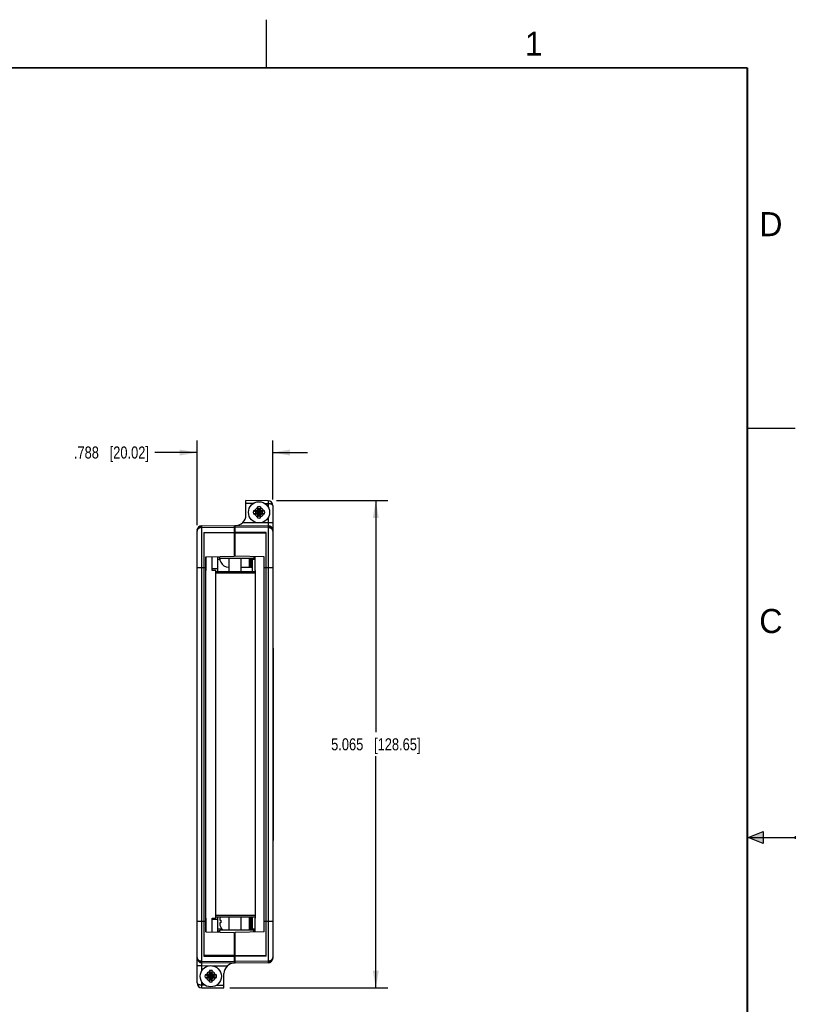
# Model space of a CAD drawing. Header units: inches. Extents: x 0 to 22, y 0 to 17.
# Tile 52 of 52: x 13.9 to 22, y 6.8 to 17. Entities that reach past the tile are written whole.
import ezdxf

# ---------------------------------------------------------------- set-up
doc = ezdxf.new("R2010")
doc.units = ezdxf.units.IN
doc.header["$LTSCALE"] = 1.21
doc.header["$MEASUREMENT"] = 0
doc.layers.get('0').update_dxf_attribs({"linetype": 'CONTINUOUS'})
doc.layers.add('DIMENSIONS', color=7, linetype='CONTINUOUS')
doc.styles.get("Standard").update_dxf_attribs({"font": 'txt', "width": 0.8})
doc.styles.add('TEXTSTYLE_2', font='txt')
doc.dimstyles.new('DIMSTYLE_2', dxfattribs={"dimtxt": 0.125, "dimasz": 0.18, "dimexe": 0.18, "dimexo": 0.0625, "dimgap": 0.09, "dimtad": 0, "dimtih": 1, "dimtoh": 1, "dimdec": 3, "dimzin": 4, "dimdsep": 46, "dimtxsty": 'STANDARD', "dimblk": '_FILLED', "dimblk1": '_FILLED', "dimblk2": '_FILLED', "dimcen": 0.09, "dimadec": 0, "dimazin": 0, "dimtp": 0.01, "dimtm": 0.01, "dimtfac": 1, "dimtdec": 3, "dimtofl": 0, "dimtmove": 0, "dimatfit": 3, "dimldrblk": '_FILLED', "dimfxl": 1, "dimtolj": 1, "dimtzin": 4, "dimarcsym": 0})

# ---------------------------------------------------------------- blocks, each defined once
blk = doc.blocks.new('_FILLED')
at = {"color": 0, "linetype": 'BYBLOCK'}
blk.add_solid([(0, 0), (-1, 0.174), (-1, -0.174)], dxfattribs=at)
blk = doc.blocks.new('*D10')
at = {"layer": 'DIMENSIONS', "color": 2, "linetype": 'CONTINUOUS'}
for p, q in [((15.779, 11.746), (15.779, 12.626)), ((16.567, 12.012), (16.567, 12.626)), ((15.779, 12.501), (15.341, 12.501)), ((16.567, 12.501), (16.927, 12.501))]:
    blk.add_line(p, q, dxfattribs=at)
at = {"layer": 'DIMENSIONS', "color": 2, "linetype": 'CONTINUOUS', "xscale": 0.18, "yscale": 0.18, "zscale": 0.18}
blk.add_blockref('_FILLED', (15.779, 12.501), dxfattribs=at)
at = {"layer": 'DIMENSIONS', "color": 2, "linetype": 'CONTINUOUS', "xscale": 0.18, "yscale": 0.18, "zscale": 0.18, "rotation": 180}
blk.add_blockref('_FILLED', (16.567, 12.501), dxfattribs=at)
at = {"layer": 'DIMENSIONS', "color": 2, "linetype": 'CONTINUOUS', "insert": (15.279, 12.564), "char_height": 0.125, "width": 1.225, "attachment_point": 3, "line_spacing_factor": 0.9}
blk.add_mtext('.788{\\Ftxt.shx;\\W1.000000;\\H0.125000; }[20.02]', dxfattribs=at)
blk = doc.blocks.new('*D11')
at = {"layer": 'DIMENSIONS', "color": 2, "linetype": 'CONTINUOUS'}
for p, q in [((16.605, 12.001), (17.763, 12.001)), ((17.638, 12.001), (17.638, 9.594)), ((17.638, 6.936), (17.638, 9.344)), ((16.121, 6.936), (17.763, 6.936))]:
    blk.add_line(p, q, dxfattribs=at)
at = {"layer": 'DIMENSIONS', "color": 2, "linetype": 'CONTINUOUS', "xscale": 0.18, "yscale": 0.18, "zscale": 0.18}
for p, rotation in [((17.638, 12.001), 90), ((17.638, 6.936), 270)]:
    blk.add_blockref('_FILLED', p, dxfattribs=dict(at, rotation=rotation))
at = {"layer": 'DIMENSIONS', "color": 2, "linetype": 'CONTINUOUS', "insert": (17.638, 9.531), "char_height": 0.125, "width": 1.425, "attachment_point": 2, "line_spacing_factor": 0.9}
blk.add_mtext('5.065{\\Ftxt.shx;\\W1.000000;\\H0.125000; }[128.65]', dxfattribs=at)

msp = doc.modelspace()

# ---------------------------------------------------------------- hatches: boundary and pattern name
at = {"linetype": 'CONTINUOUS'}
msp.add_hatch(color=2, dxfattribs=at).paths.add_polyline_path([(21.6663, 8.5625), (21.6663, 8.4375), (21.51, 8.5)])

# ---------------------------------------------------------------- linework, layer by layer
at = {"color": 2, "linetype": 'CONTINUOUS'}
for p, q in [((16.5, 16.5), (16.5, 17)), ((22, 12.75), (21.5, 12.75)), ((21.51, 8.5), (21.6663, 8.5625)), ((21.51, 8.5), (22, 8.5)), ((21.6663, 8.4375), (21.51, 8.5)), ((21.6663, 8.5625), (21.6663, 8.4375)), ((22, 8.515), (22, 8.485))]:
    msp.add_line(p, q, dxfattribs=at)
at = {"color": 7, "linetype": 'CONTINUOUS'}
for p, q in [((16.2868, 11.8521), (16.2868, 12.0011)), ((16.5172, 11.9991), (16.2868, 12.0011)), ((16.3655, 11.8942), (16.3884, 11.887)), ((16.3655, 11.8652), (16.3884, 11.8724)), ((16.3884, 11.8724), (16.4592, 11.887)), ((16.3913, 11.887), (16.3884, 11.887)), ((16.3884, 11.887), (16.4592, 11.8724)), ((16.3884, 11.8724), (16.3913, 11.8724)), ((16.4073, 11.8962), (16.3913, 11.887)), ((16.3913, 11.887), (16.3948, 11.895)), ((16.3913, 11.8724), (16.4563, 11.887)), ((16.3913, 11.887), (16.4563, 11.8724)), ((16.3948, 11.8644), (16.3913, 11.8724)), ((16.3913, 11.8724), (16.4073, 11.8632)), ((16.4035, 11.8593), (16.4441, 11.9)), ((16.4035, 11.9), (16.4441, 11.8593)), ((16.4165, 11.9122), (16.4073, 11.8962)), ((16.4085, 11.9087), (16.4165, 11.9122)), ((16.4093, 11.938), (16.4165, 11.9151)), ((16.4165, 11.8443), (16.4311, 11.9151)), ((16.4165, 11.9151), (16.4165, 11.9122)), ((16.4311, 11.8443), (16.4165, 11.9151)), ((16.4165, 11.8472), (16.4311, 11.9122)), ((16.4311, 11.8472), (16.4165, 11.9122)), ((16.4383, 11.938), (16.4311, 11.9151)), ((16.4311, 11.9122), (16.4311, 11.9151)), ((16.4403, 11.8962), (16.4311, 11.9122)), ((16.4311, 11.9122), (16.4391, 11.9087)), ((16.4563, 11.887), (16.4403, 11.8962)), ((16.4403, 11.8632), (16.4563, 11.8724)), ((16.4528, 11.895), (16.4563, 11.887)), ((16.4528, 11.8644), (16.4563, 11.8724)), ((16.4592, 11.887), (16.4563, 11.887)), ((16.4563, 11.8724), (16.4592, 11.8724)), ((16.4821, 11.8942), (16.4592, 11.887)), ((16.4821, 11.8652), (16.4592, 11.8724)), ((16.5668, 11.9491), (16.5668, 7.2538)), ((16.4073, 11.8632), (16.4165, 11.8472)), ((16.4165, 11.8472), (16.4085, 11.8507)), ((16.4093, 11.8214), (16.4165, 11.8443)), ((16.4165, 11.8472), (16.4165, 11.8443)), ((16.4311, 11.8472), (16.4403, 11.8632)), ((16.4391, 11.8507), (16.4311, 11.8472)), ((16.4311, 11.8443), (16.4311, 11.8472)), ((16.4383, 11.8214), (16.4311, 11.8443)), ((15.7788, 11.6841), (15.7788, 11.689)), ((15.7788, 11.6836), (15.7788, 11.6841)), ((15.7788, 6.9882), (15.7788, 11.6836)), ((16.1698, 11.7386), (15.8283, 11.7354)), ((15.8284, 11.7391), (16.1698, 11.7421)), ((15.8488, 11.6691), (16.1698, 11.6729)), ((15.8488, 11.6691), (15.8488, 7.2682)), ((16.1698, 11.4239), (16.1698, 11.7421)), ((16.1698, 11.7087), (16.1759, 11.7086)), ((16.1758, 11.7024), (16.1698, 11.7024)), ((16.1758, 11.4239), (16.1758, 11.7421)), ((16.1758, 11.7421), (16.5172, 11.7391)), ((16.5173, 11.7354), (16.1758, 11.7386)), ((16.4968, 11.6691), (16.1758, 11.6729)), ((16.4968, 7.2682), (16.4968, 11.6691)), ((16.1698, 11.6654), (15.8488, 11.6642)), ((16.1758, 11.6654), (16.4968, 11.6642)), ((16.1758, 11.5337), (16.1698, 11.5337)), ((15.8698, 11.4187), (16.1698, 11.4239)), ((15.8698, 7.5187), (15.8698, 11.4187)), ((15.872, 11.4098), (15.87, 11.4098)), ((15.8718, 11.4187), (15.8718, 11.2757)), ((15.9968, 11.2657), (15.9968, 11.4209)), ((16.0168, 11.4124), (15.9968, 11.412)), ((16.0156, 11.3906), (15.9968, 11.3906)), ((16.016, 11.4044), (16.0156, 11.4009)), ((16.0163, 11.4044), (16.016, 11.4044)), ((16.0168, 11.4004), (16.0168, 11.4212)), ((16.3711, 11.4004), (16.0168, 11.4004)), ((16.0248, 11.3622), (16.0248, 11.3605)), ((16.108, 11.4004), (16.108, 11.2657)), ((16.1758, 11.4545), (16.1698, 11.4545)), ((16.4758, 11.4187), (16.1758, 11.4239)), ((16.233, 11.4004), (16.233, 11.2657)), ((16.2374, 11.3102), (16.2374, 11.4004)), ((16.3205, 11.4004), (16.3205, 11.3102)), ((16.3249, 11.3102), (16.3249, 11.4004)), ((16.3292, 11.4004), (16.3292, 11.3102)), ((16.3336, 11.3102), (16.3336, 11.4004)), ((16.3511, 11.4004), (16.3511, 11.2657)), ((16.3811, 11.3899), (16.3511, 11.3899)), ((16.3711, 11.4205), (16.3711, 11.3917)), ((16.3711, 11.3917), (16.3811, 11.3917)), ((16.3811, 11.4203), (16.3811, 11.2757)), ((16.4758, 7.5187), (16.4758, 11.4187)), ((15.8718, 11.2757), (15.8698, 11.2757)), ((15.9348, 11.2757), (15.9348, 11.2907)), ((15.9968, 11.2907), (15.9348, 11.2907)), ((15.9748, 11.2757), (15.9348, 11.2757)), ((15.9748, 7.6617), (15.9748, 11.2757)), ((15.9748, 11.2657), (16.3841, 11.2657)), ((16.233, 11.3146), (16.2374, 11.3102)), ((16.2374, 11.3102), (16.3205, 11.3102)), ((16.3205, 11.3146), (16.3249, 11.3146)), ((16.3249, 11.3102), (16.3292, 11.3102)), ((16.3292, 11.3146), (16.3336, 11.3146)), ((16.3336, 11.3102), (16.3467, 11.3102)), ((16.3811, 11.2757), (16.3841, 11.2757)), ((16.3841, 11.2757), (16.3841, 7.6617)), ((16.5708, 10.4687), (16.5668, 10.4687)), ((16.5708, 10.4687), (16.5708, 8.4687)), ((16.5708, 8.4687), (16.5668, 8.4687)), ((15.8698, 7.6617), (15.8718, 7.6617)), ((15.8718, 7.6617), (15.8718, 7.5187)), ((15.9348, 7.6617), (15.9748, 7.6617)), ((15.9348, 7.6467), (15.9348, 7.6617)), ((15.9968, 7.6467), (15.9348, 7.6467)), ((16.3841, 7.6717), (15.9748, 7.6717)), ((15.9968, 7.5165), (15.9968, 7.6717)), ((16.016, 7.6114), (16.0156, 7.6079)), ((16.016, 7.642), (16.0248, 7.6409)), ((16.0248, 7.6124), (16.016, 7.6114)), ((16.0248, 7.6409), (16.0248, 7.6124)), ((16.108, 7.6717), (16.108, 7.5369)), ((16.233, 7.6717), (16.233, 7.5369)), ((16.2374, 7.5369), (16.2374, 7.6717)), ((16.3205, 7.6717), (16.3205, 7.5369)), ((16.3249, 7.5369), (16.3249, 7.6717)), ((16.3292, 7.6717), (16.3292, 7.5369)), ((16.3336, 7.5369), (16.3336, 7.6717)), ((16.3511, 7.6717), (16.3511, 7.5369)), ((16.3811, 7.6617), (16.3841, 7.6617)), ((16.3811, 7.6617), (16.3811, 7.517)), ((15.8698, 7.5326), (15.8718, 7.5325)), ((15.8698, 7.5187), (16.1698, 7.5134)), ((16.0397, 7.5468), (15.9968, 7.5468)), ((15.9968, 7.5303), (16.0167, 7.53)), ((16.3711, 7.5369), (16.0168, 7.5369)), ((16.0168, 7.5161), (16.0168, 7.5369)), ((16.0248, 7.5692), (16.0248, 7.5675)), ((16.1698, 7.1954), (16.1698, 7.5134)), ((16.1758, 7.4828), (16.1698, 7.4828)), ((16.4758, 7.5187), (16.1758, 7.5134)), ((16.1758, 7.1953), (16.1758, 7.5134)), ((16.3811, 7.5474), (16.3511, 7.5474)), ((16.3811, 7.5457), (16.3711, 7.5457)), ((16.3711, 7.5168), (16.3711, 7.5457)), ((16.1698, 7.4037), (16.1758, 7.4037)), ((16.1698, 7.272), (15.8488, 7.2732)), ((15.8488, 7.2682), (16.1698, 7.2644)), ((16.1758, 7.272), (16.4968, 7.2732)), ((16.4968, 7.2682), (16.1758, 7.2644)), ((15.8283, 7.202), (16.1698, 7.1987)), ((16.1698, 7.1953), (15.8284, 7.1982)), ((16.1698, 7.2349), (16.1758, 7.235)), ((16.1758, 7.2287), (16.1698, 7.2287)), ((16.1758, 7.1987), (16.5173, 7.202)), ((16.5172, 7.1982), (16.1758, 7.1953)), ((16.5668, 7.2538), (16.5668, 7.2533)), ((16.5668, 7.2533), (16.5668, 7.2482)), ((15.8635, 7.0722), (15.8864, 7.065)), ((15.8893, 7.065), (15.8864, 7.065)), ((15.8864, 7.065), (15.9572, 7.0504)), ((15.8864, 7.0504), (15.9572, 7.065)), ((15.9053, 7.0742), (15.8893, 7.065)), ((15.8928, 7.073), (15.8893, 7.065)), ((15.8893, 7.065), (15.9543, 7.0504)), ((15.8893, 7.0504), (15.9543, 7.065)), ((15.9015, 7.078), (15.9421, 7.0373)), ((15.9015, 7.0373), (15.9421, 7.078)), ((15.9145, 7.0902), (15.9053, 7.0742)), ((15.9065, 7.0867), (15.9145, 7.0902)), ((15.9073, 7.116), (15.9145, 7.0931)), ((15.9291, 7.0223), (15.9145, 7.0931)), ((15.9145, 7.0931), (15.9145, 7.0902)), ((15.9145, 7.0223), (15.9291, 7.0931)), ((15.9291, 7.0252), (15.9145, 7.0902)), ((15.9145, 7.0252), (15.9291, 7.0902)), ((15.9363, 7.116), (15.9291, 7.0931)), ((15.9291, 7.0902), (15.9291, 7.0931)), ((15.9291, 7.0902), (15.9371, 7.0867)), ((15.9383, 7.0742), (15.9291, 7.0902)), ((15.9543, 7.065), (15.9383, 7.0742)), ((15.9508, 7.073), (15.9543, 7.065)), ((15.9572, 7.065), (15.9543, 7.065)), ((15.9801, 7.0722), (15.9572, 7.065)), ((16.0588, 6.9362), (16.0588, 7.0853)), ((15.8635, 7.0432), (15.8864, 7.0504)), ((15.8864, 7.0504), (15.8893, 7.0504)), ((15.8893, 7.0504), (15.9053, 7.0412)), ((15.8928, 7.0424), (15.8893, 7.0504)), ((15.9053, 7.0412), (15.9145, 7.0252)), ((15.9145, 7.0252), (15.9065, 7.0287)), ((15.9073, 6.9994), (15.9145, 7.0223)), ((15.9145, 7.0252), (15.9145, 7.0223)), ((15.9291, 7.0252), (15.9383, 7.0412)), ((15.9371, 7.0287), (15.9291, 7.0252)), ((15.9291, 7.0223), (15.9291, 7.0252)), ((15.9363, 6.9994), (15.9291, 7.0223)), ((15.9383, 7.0412), (15.9543, 7.0504)), ((15.9543, 7.0504), (15.9508, 7.0424)), ((15.9543, 7.0504), (15.9572, 7.0504)), ((15.9801, 7.0432), (15.9572, 7.0504)), ((15.8284, 6.9382), (16.0588, 6.9362))]:
    msp.add_line(p, q, dxfattribs=at)
at = {"color": 9, "linetype": 'CONTINUOUS'}
for p, q in [((16.3632, 11.9705), (16.2868, 11.9711)), ((16.5172, 11.9691), (16.486, 11.9694)), ((16.5172, 11.9691), (16.5172, 11.9377)), ((16.5172, 11.7691), (16.2516, 11.7714)), ((16.5172, 11.8216), (16.5172, 11.7691)), ((16.5668, 11.7691), (16.5172, 11.7691)), ((15.8284, 11.7214), (15.8283, 11.7354)), ((15.8284, 11.7354), (15.8284, 11.7391)), ((15.8284, 11.7214), (16.1698, 11.7247)), ((15.8284, 7.2159), (15.8284, 11.7214)), ((16.5172, 11.7214), (16.1758, 11.7247)), ((16.5172, 11.7391), (16.5172, 11.7354)), ((16.5173, 11.7354), (16.5172, 11.7214)), ((16.5172, 11.7214), (16.5172, 7.2159)), ((15.9348, 11.2907), (15.9348, 11.4198)), ((16.0156, 11.4009), (16.0156, 11.3966)), ((16.3467, 11.4004), (16.3467, 11.3102)), ((15.7788, 11.3057), (15.8698, 11.3057)), ((16.4758, 11.3057), (16.5668, 11.3057)), ((16.3841, 11.2457), (15.9748, 11.2457)), ((16.5708, 10.4117), (16.5668, 10.4117)), ((16.5708, 8.5257), (16.5668, 8.5257)), ((15.9748, 7.6917), (16.3841, 7.6917)), ((15.7788, 7.6317), (15.8698, 7.6317)), ((15.9348, 7.5175), (15.9348, 7.6467)), ((16.0156, 7.6497), (16.0156, 7.6454)), ((16.0156, 7.6079), (16.0156, 7.6036)), ((16.3467, 7.6717), (16.3467, 7.5369)), ((16.4758, 7.6317), (16.5668, 7.6317)), ((15.7788, 7.1682), (15.8284, 7.1682)), ((15.8283, 7.202), (15.8284, 7.2159)), ((15.8284, 7.2159), (16.1698, 7.2126)), ((15.8284, 7.1982), (15.8284, 7.202)), ((15.8284, 7.1682), (15.9125, 7.1675)), ((15.8284, 7.1161), (15.8284, 7.1682)), ((15.9329, 7.1673), (16.094, 7.1659)), ((16.5172, 7.2159), (16.1758, 7.2126)), ((16.5172, 7.2159), (16.5173, 7.202)), ((16.5172, 7.202), (16.5172, 7.1982)), ((15.8284, 6.9682), (15.8284, 6.9992)), ((15.8284, 6.9682), (15.8577, 6.968)), ((15.9843, 6.9669), (16.0588, 6.9662))]:
    msp.add_line(p, q, dxfattribs=at)
at = {"color": 7, "linetype": 'CONTINUOUS', "const_width": 0.02}
for points in [[(21.5, 16.5), (0.5, 16.5)], [(21.5, 0.5), (21.5, 16.5)]]:
    msp.add_lwpolyline(points, dxfattribs=at)
at = {"color": 7, "linetype": 'CONTINUOUS'}
for points in [[(15.8283, 11.7354), (15.8252, 11.7352), (15.8111, 11.732), (15.7983, 11.7246), (15.788, 11.7135), (15.7812, 11.6996), (15.7788, 11.6841)], [(16.5668, 11.6836), (16.5661, 11.6925), (16.5605, 11.7087), (16.5505, 11.7218), (16.5373, 11.7308), (16.5221, 11.7351), (16.5173, 11.7354)], [(15.7788, 7.2537), (15.7795, 7.2448), (15.7851, 7.2286), (15.795, 7.2155), (15.8083, 7.2065), (15.8235, 7.2022), (15.8283, 7.202)], [(16.5173, 7.202), (16.5204, 7.2021), (16.5345, 7.2053), (16.5473, 7.2127), (16.5576, 7.2238), (16.5644, 7.2378), (16.5668, 7.2533)]]:
    msp.add_lwpolyline(points, dxfattribs=at)
for centre in [(16.4238, 11.8797), (15.9218, 7.0577)]:
    msp.add_circle(centre, 0.1102, dxfattribs=at)
for centre, radius, start, end in [((16.5168, 11.9491), 0.05, 0, 89.47262), ((16.4238, 11.8797), 0.0601, 166.01536, 193.98464), ((16.3963, 11.164), 0.7308, 91.44227, 92.4111), ((16.4226, 10.1375), 1.7577, 90.90553, 91.45765), ((16.4238, 11.8797), 0.0361, 168.37385, 191.62615), ((17.8194, 9.4623), 2.8191, 120.1503, 120.35423), ((18.8445, 10.4821), 2.8229, 149.64591, 149.84956), ((18.1781, 11.8806), 1.7698, 178.54425, 179.09257), ((17.1567, 11.9066), 0.7481, 177.60007, 178.54656), ((16.4238, 11.8797), 0.0601, 76.01536, 103.98464), ((16.4238, 11.8797), 0.0361, 78.37385, 101.62615), ((15.7081, 11.9072), 0.7308, 1.44227, 2.4111), ((14.6816, 11.8809), 1.7577, 0.90553, 1.45765), ((14.0064, 10.484), 2.8191, 30.1503, 30.35423), ((15.0263, 9.459), 2.8229, 59.64591, 59.84956), ((16.4248, 10.1254), 1.7698, 88.54425, 89.09257), ((16.4238, 11.8797), 0.0361, 348.37385, 11.62615), ((16.4508, 11.1468), 0.7481, 87.60007, 88.54656), ((16.4238, 11.8797), 0.0601, 346.01536, 13.98464), ((16.1768, 11.8521), 0.11, 269.47912, 360), ((16.3968, 12.6126), 0.7481, 267.60007, 268.54656), ((16.4228, 13.634), 1.7698, 268.54425, 269.09257), ((17.8213, 14.3003), 2.8229, 239.64591, 239.84956), ((18.8412, 13.2753), 2.8191, 210.1503, 210.35423), ((18.166, 11.8784), 1.7577, 180.90553, 181.45765), ((17.1395, 11.8521), 0.7308, 181.44227, 182.4111), ((16.4238, 11.8797), 0.0601, 256.01536, 283.98464), ((16.4238, 11.8797), 0.0361, 258.37385, 281.62615), ((15.6909, 11.8527), 0.7481, 357.60007, 358.54656), ((14.6695, 11.8787), 1.7698, 358.54425, 359.09257), ((14.0031, 13.2772), 2.8229, 329.64591, 329.84956), ((15.0282, 14.2971), 2.8191, 300.1503, 300.35423), ((16.425, 13.6218), 1.7577, 270.90553, 271.45765), ((16.4513, 12.5953), 0.7308, 271.44227, 272.4111), ((15.8288, 11.6891), 0.05, 90.5, 180), ((16.5168, 11.6891), 0.05, 0, 89.5), ((16.0707, 11.3956), 0.0553, 175.53798, 176.08836), ((16.1771, 11.4058), 0.1618, 182.27434, 183.24265), ((16.071, 11.3955), 0.0557, 174.44265, 175.53744), ((16.1484, 11.4041), 0.133, 183.2369, 184.08734), ((16.1337, 11.403), 0.1183, 184.06936, 185.99801), ((16.108, 11.4028), 0.0933, 206.92252, 270), ((16.1772, 7.6406), 0.1619, 176.75745, 177.72575), ((16.0708, 7.6508), 0.0554, 183.91215, 185.0109), ((16.0707, 7.6026), 0.0553, 175.53798, 176.08836), ((16.1771, 7.6128), 0.1618, 182.27434, 183.24265), ((16.0711, 7.6508), 0.0558, 185.01043, 185.55684), ((16.071, 7.6025), 0.0557, 174.44265, 175.53744), ((16.1382, 7.6429), 0.1228, 174.03153, 176.81035), ((16.0605, 7.6498), 0.0452, 185.54012, 188.48266), ((16.1484, 7.6111), 0.133, 183.2369, 184.08734), ((16.1337, 7.61), 0.1183, 184.06936, 185.99801), ((16.0562, 7.6492), 0.0408, 188.52412, 190.18612), ((16.108, 7.6098), 0.0933, 206.92252, 231.37555), ((15.8288, 7.2482), 0.05, 180.00007, 269.5), ((16.1688, 7.0853), 0.11, 89.45833, 180), ((16.5168, 7.2482), 0.05, 270.5, 360), ((15.9218, 7.0577), 0.0601, 166.01536, 193.98464), ((15.8943, 6.342), 0.7308, 91.44226, 92.4111), ((15.9206, 5.3155), 1.7576, 90.90553, 91.45765), ((15.9218, 7.0577), 0.0361, 168.37385, 191.62615), ((17.3174, 4.6403), 2.8191, 120.1503, 120.35423), ((18.3424, 5.6601), 2.8229, 149.64591, 149.84956), ((17.6761, 7.0586), 1.7698, 178.54425, 179.09257), ((16.6547, 7.0846), 0.7481, 177.60007, 178.54656), ((15.9218, 7.0577), 0.0601, 76.01536, 103.98464), ((15.9218, 7.0577), 0.0361, 78.37385, 101.62615), ((15.2061, 7.0852), 0.7308, 1.44226, 2.4111), ((14.1796, 7.0589), 1.7576, 0.90553, 1.45765), ((13.5044, 5.662), 2.8191, 30.1503, 30.35423), ((14.5243, 4.637), 2.8229, 59.64591, 59.84956), ((15.9228, 5.3034), 1.7698, 88.54425, 89.09257), ((15.9218, 7.0577), 0.0361, 348.37385, 11.62615), ((15.9488, 6.3248), 0.7481, 87.60007, 88.54656), ((15.9218, 7.0577), 0.0601, 346.01536, 13.98464), ((15.8288, 6.9882), 0.05, 180, 269.47262), ((15.8948, 7.7906), 0.7481, 267.60007, 268.54656), ((15.9208, 8.812), 1.7698, 268.54425, 269.09257), ((17.3193, 9.4783), 2.8229, 239.64591, 239.84956), ((18.3392, 8.4533), 2.8191, 210.1503, 210.35423), ((17.6639, 7.0564), 1.7576, 180.90553, 181.45765), ((16.6374, 7.0301), 0.7308, 181.44226, 182.4111), ((15.9218, 7.0577), 0.0601, 256.01536, 283.98464), ((15.9218, 7.0577), 0.0361, 258.37385, 281.62615), ((15.1889, 7.0307), 0.7481, 357.60007, 358.54656), ((14.1675, 7.0567), 1.7698, 358.54425, 359.09257), ((13.5011, 8.4552), 2.8229, 329.64591, 329.84956), ((14.5262, 9.4751), 2.8191, 300.1503, 300.35423), ((15.923, 8.7998), 1.7576, 270.90553, 271.45765), ((15.9493, 7.7733), 0.7308, 271.44226, 272.4111)]:
    msp.add_arc(centre, radius, start, end, dxfattribs=at)
at = {"color": 9, "linetype": 'CONTINUOUS'}
for centre, radius, start, end in [((16.4238, 11.8797), 0.0483, 108.00645, 161.99355), ((16.4238, 11.8797), 0.0483, 18.00645, 71.99355), ((16.4238, 11.8797), 0.0483, 198.00645, 251.99355), ((16.4238, 11.8797), 0.0483, 288.00645, 341.99355), ((15.8276, 11.686), 0.0488, 168.3151, 179.9997), ((15.8075, 11.6836), 0.0287, 163.46372, 178.74157), ((15.8095, 11.6835), 0.0307, 178.77551, 179.86903), ((16.5169, 11.685), 0.0503, 62.70641, 78.652), ((16.5171, 11.6854), 0.0499, 46.40522, 62.72795), ((16.5175, 11.6858), 0.0494, 27.92095, 46.45051), ((16.518, 11.686), 0.0488, 9.69076, 27.9311), ((16.5177, 11.6859), 0.0491, 3.1546, 9.71673), ((16.5185, 11.686), 0.0483, 0.00379, 3.14642), ((15.8071, 7.2538), 0.0283, 180.02806, 189.12899), ((15.8276, 7.2514), 0.0488, 180.0003, 191.6849), ((16.5168, 7.2525), 0.0506, 281.37265, 289.81239), ((16.5169, 7.2522), 0.0502, 289.8388, 293.82848), ((15.9218, 7.0577), 0.0483, 108.00645, 161.99355), ((15.9218, 7.0577), 0.0483, 18.00645, 71.99355), ((15.9218, 7.0577), 0.0483, 198.00645, 251.99355), ((15.9218, 7.0577), 0.0483, 288.00645, 341.99355)]:
    msp.add_arc(centre, radius, start, end, dxfattribs=at)
for points, knots in [([(16.5172, 11.9991), (16.5173, 11.9991), (16.5173, 11.9991), (16.5173, 11.999), (16.5173, 11.9989), (16.5173, 11.9988), (16.5174, 11.9985), (16.5174, 11.9982), (16.5174, 11.9976), (16.5173, 11.9967), (16.5173, 11.9955), (16.5174, 11.994), (16.5174, 11.9922), (16.5174, 11.9903), (16.5174, 11.9881), (16.5174, 11.9848), (16.5174, 11.9804), (16.5173, 11.9749), (16.5173, 11.9711), (16.5172, 11.9691)], [0, 0, 0, 0, 0.0021699, 0.0038304, 0.0060162, 0.0120847, 0.0204815, 0.0312142, 0.0442682, 0.0772541, 0.1192019, 0.1696336, 0.2280066, 0.2937771, 0.3663674, 0.4450651, 0.6178017, 0.8055575, 1, 1, 1, 1]), ([(16.5668, 11.9491), (16.5668, 11.9497), (16.5666, 11.9511), (16.5659, 11.953), (16.5648, 11.9548), (16.5632, 11.9566), (16.5613, 11.9583), (16.5579, 11.9606), (16.5526, 11.9632), (16.5452, 11.9657), (16.5366, 11.9676), (16.5272, 11.9688), (16.5206, 11.9691), (16.5172, 11.9691)], [0, 0, 0, 0, 0.0336513, 0.0683121, 0.1056198, 0.146876, 0.1928469, 0.2438463, 0.3613555, 0.4990957, 0.6547032, 0.8237991, 1, 1, 1, 1]), ([(16.5172, 11.7691), (16.5173, 11.7672), (16.5173, 11.7633), (16.5174, 11.7586), (16.5174, 11.755), (16.5174, 11.7525), (16.5174, 11.7501), (16.5174, 11.748), (16.5174, 11.746), (16.5174, 11.7442), (16.5174, 11.7427), (16.5174, 11.7416), (16.5174, 11.7409), (16.5173, 11.7404), (16.5173, 11.74), (16.5173, 11.7397), (16.5173, 11.7395), (16.5173, 11.7393), (16.5173, 11.7392), (16.5172, 11.7391), (16.5172, 11.7391), (16.5172, 11.7391)], [0, 0, 0, 0, 0.1946211, 0.3825559, 0.4713198, 0.5554617, 0.6342333, 0.7068867, 0.7727095, 0.8311271, 0.8815985, 0.9235832, 0.9412324, 0.9566035, 0.9696748, 0.9804248, 0.9888335, 0.9948833, 0.9985671, 0.9995374, 1, 1, 1, 1]), ([(15.7798, 11.6959), (15.7804, 11.6985), (15.7819, 11.7037), (15.7854, 11.711), (15.7901, 11.7176), (15.7958, 11.7234), (15.8024, 11.7282), (15.8097, 11.7319), (15.8175, 11.7343), (15.8229, 11.7351), (15.8256, 11.7353)], [0, 0, 0, 0, 0.1242583, 0.2486869, 0.3733377, 0.4982388, 0.6233918, 0.7487719, 0.8743304, 1, 1, 1, 1]), ([(15.8284, 11.7214), (15.8227, 11.7214), (15.8157, 11.7204), (15.8078, 11.7179), (15.8028, 11.716), (15.7982, 11.7135), (15.7939, 11.7107), (15.7911, 11.7084), (15.7885, 11.7059), (15.7854, 11.7025), (15.7823, 11.6978), (15.7806, 11.6938), (15.78, 11.6917)], [0, 0, 0, 0, 0.2783205, 0.3462533, 0.4130337, 0.5424767, 0.6050106, 0.6659325, 0.7252504, 0.7830534, 0.8941266, 1, 1, 1, 1]), ([(16.5668, 11.6836), (16.5668, 11.686), (16.5661, 11.6909), (16.5633, 11.6979), (16.5588, 11.7045), (16.5526, 11.7102), (16.5451, 11.715), (16.5365, 11.7186), (16.5271, 11.7208), (16.5205, 11.7214), (16.5172, 11.7214)], [0, 0, 0, 0, 0.1049104, 0.2133385, 0.3277356, 0.4494483, 0.5786818, 0.7147224, 0.8560743, 1, 1, 1, 1]), ([(15.7792, 7.2493), (15.7795, 7.2471), (15.7808, 7.2426), (15.7842, 7.2363), (15.789, 7.2306), (15.7974, 7.2237), (15.8106, 7.2177), (15.8223, 7.216), (15.8284, 7.2159)], [0, 0, 0, 0, 0.1053126, 0.2152008, 0.3311986, 0.4540605, 0.7184391, 1, 1, 1, 1]), ([(15.7798, 7.2415), (15.7803, 7.2389), (15.7818, 7.2339), (15.7852, 7.2268), (15.7896, 7.2204), (15.795, 7.2147), (15.8013, 7.2099), (15.8082, 7.2061), (15.8157, 7.2035), (15.8209, 7.2025), (15.8235, 7.2023)], [0, 0, 0, 0, 0.1242793, 0.2487215, 0.3733761, 0.4982715, 0.6234119, 0.7487777, 0.874327, 1, 1, 1, 1]), ([(15.8284, 7.1682), (15.8283, 7.1702), (15.8283, 7.174), (15.8282, 7.1787), (15.8282, 7.1823), (15.8282, 7.1849), (15.8282, 7.1872), (15.8282, 7.1894), (15.8282, 7.1914), (15.8282, 7.1931), (15.8282, 7.1946), (15.8282, 7.1957), (15.8282, 7.1965), (15.8283, 7.1969), (15.8283, 7.1973), (15.8283, 7.1976), (15.8283, 7.1979), (15.8283, 7.1981), (15.8283, 7.1982), (15.8283, 7.1982), (15.8284, 7.1982), (15.8284, 7.1982)], [0, 0, 0, 0, 0.1950266, 0.3825647, 0.4712535, 0.5554036, 0.6342039, 0.7068948, 0.7727757, 0.8312124, 0.8816426, 0.9235824, 0.9412399, 0.9566314, 0.9697208, 0.980478, 0.9888797, 0.9949109, 0.9985736, 0.9995375, 1, 1, 1, 1]), ([(16.5172, 7.2159), (16.5205, 7.216), (16.5271, 7.2165), (16.5365, 7.2188), (16.5451, 7.2224), (16.5526, 7.2271), (16.5588, 7.2329), (16.5633, 7.2394), (16.5662, 7.2464), (16.5668, 7.2513), (16.5668, 7.2538)], [0, 0, 0, 0, 0.1439239, 0.2852753, 0.4213128, 0.5505198, 0.6722438, 0.7866827, 0.8949457, 1, 1, 1, 1]), ([(16.5668, 7.2514), (16.5668, 7.2466), (16.5654, 7.2371), (16.5603, 7.2263), (16.5545, 7.2187), (16.5494, 7.2137), (16.5436, 7.2095), (16.5394, 7.2072), (16.5372, 7.2063)], [0, 0, 0, 0, 0.2486725, 0.497892, 0.6230837, 0.7485293, 0.8741602, 1, 1, 1, 1]), ([(15.7788, 6.9882), (15.7788, 6.9876), (15.779, 6.9863), (15.7796, 6.9844), (15.7808, 6.9826), (15.7823, 6.9808), (15.7843, 6.979), (15.7867, 6.9774), (15.7895, 6.9758), (15.7927, 6.9743), (15.7963, 6.973), (15.8001, 6.9718), (15.8043, 6.9708), (15.808, 6.97), (15.8111, 6.9695), (15.8143, 6.9691), (15.8183, 6.9686), (15.8225, 6.9684), (15.8258, 6.9683), (15.8275, 6.9682), (15.8284, 6.9682)], [0, 0, 0, 0, 0.0332133, 0.0680343, 0.105486, 0.1468706, 0.1928552, 0.2438118, 0.2999417, 0.3612528, 0.4276938, 0.4990315, 0.5748365, 0.6546258, 0.695835, 0.7378064, 0.8236417, 0.9113266, 0.9555965, 1, 1, 1, 1]), ([(15.8284, 6.9382), (15.8284, 6.9382), (15.8283, 6.9382), (15.8283, 6.9383), (15.8283, 6.9383), (15.8283, 6.9384), (15.8283, 6.9385), (15.8283, 6.9386), (15.8283, 6.9388), (15.8283, 6.9392), (15.8283, 6.9396), (15.8283, 6.94), (15.8282, 6.9408), (15.8282, 6.9419), (15.8282, 6.9434), (15.8282, 6.9451), (15.8282, 6.9471), (15.8282, 6.9493), (15.8282, 6.9516), (15.8282, 6.9541), (15.8282, 6.9568), (15.8282, 6.9591), (15.8282, 6.961), (15.8282, 6.9624), (15.8282, 6.9638), (15.8282, 6.9653), (15.8282, 6.9668), (15.8284, 6.9677), (15.8284, 6.9682)], [0, 0, 0, 0, 0.000845, 0.001834, 0.0033583, 0.0054721, 0.0081829, 0.0114908, 0.0198879, 0.0306434, 0.0437327, 0.0591247, 0.0767824, 0.1187202, 0.1691429, 0.2275656, 0.2934259, 0.3660895, 0.4448565, 0.5289686, 0.617616, 0.7099451, 0.7572129, 0.8050667, 0.8533869, 0.9020628, 0.950975, 1, 1, 1, 1])]:
    msp.add_open_spline(points, degree=3, knots=knots, dxfattribs=at)
at = {"color": 7, "linetype": 'CONTINUOUS'}
for points, knots in [([(16.016, 11.3907), (16.0168, 11.3858), (16.019, 11.376), (16.0226, 11.3667), (16.0248, 11.3622)], [0, 0, 0, 0, 0.5001304, 1, 1, 1, 1]), ([(16.0198, 7.6717), (16.0185, 7.6678), (16.0172, 7.6624), (16.0163, 7.657), (16.016, 7.6557)], [0, 0, 0, 0, 0.7498832, 1, 1, 1, 1]), ([(16.016, 7.5977), (16.0168, 7.5928), (16.019, 7.583), (16.0226, 7.5737), (16.0248, 7.5692)], [0, 0, 0, 0, 0.5001304, 1, 1, 1, 1])]:
    msp.add_open_spline(points, degree=3, knots=knots, dxfattribs=at)

# ---------------------------------------------------------------- texts
at = {"color": 2, "linetype": 'CONTINUOUS', "char_height": 0.25, "width": 0.25, "attachment_point": 1, "line_spacing_factor": 0.9, "style": 'TEXTSTYLE_2'}
for s, insert in [('1', (19.1875, 16.875)), ('D', (21.625, 15)), ('C', (21.625, 10.875))]:
    msp.add_mtext(s, dxfattribs=dict(at, insert=insert))

# ---------------------------------------------------------------- dimensions: what is measured, and where the dimension line sits
at = {"layer": 'DIMENSIONS', "color": 2, "linetype": 'CONTINUOUS'}
for base, p1, p2, angle, picture, middle in [((15.7788, 12.5014), (16.5668, 12.0116), (15.7788, 11.7461), 180, '*D10', (14.4163, 12.5014)), ((17.6382, 6.9362), (16.6047, 12.0011), (16.1213, 6.9362), 270, '*D11', (17.4882, 9.4687))]:
    dim = msp.add_linear_dim(base=base, p1=p1, p2=p2, angle=angle, dimstyle='DIMSTYLE_2', dxfattribs=at)
    dim.commit()
    dim.dimension.update_dxf_attribs({"geometry": picture, "text_midpoint": middle, "dimtype": 160})

doc.saveas('drawing.dxf')
